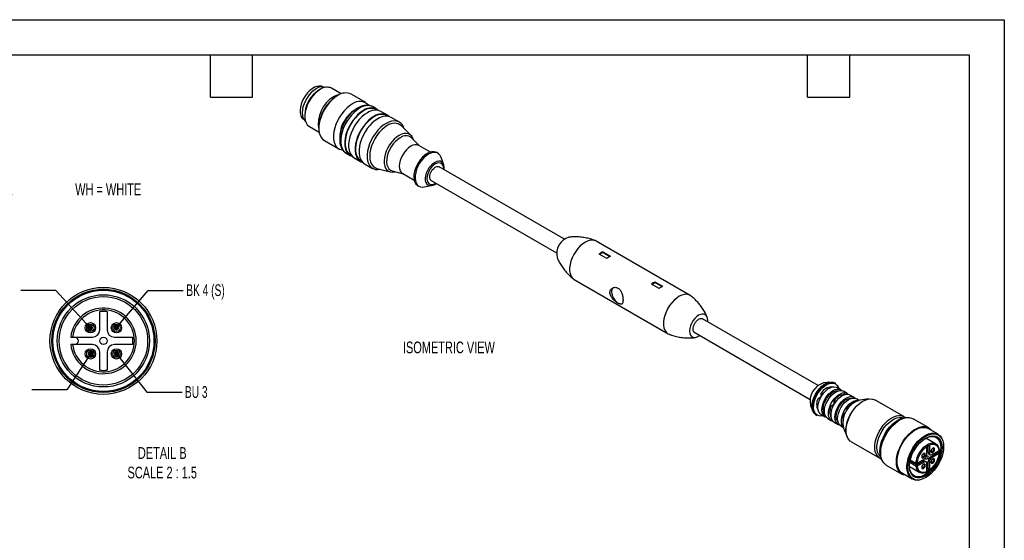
# Model space of a CAD drawing. Header units: millimetres. Extents: x 0 to 419, y 0 to 324.
# Tile 3 of 3: x 152 to 419, y 183 to 324. Entities that reach past the tile are written whole.
import ezdxf

# ---------------------------------------------------------------- set-up
doc = ezdxf.new("R2010")
doc.units = ezdxf.units.MM
doc.header["$LTSCALE"] = 1.5
doc.layers.add('DIMENSIONS', color=140, linetype='Continuous', lineweight=25)
doc.layers.add('TEXT', color=140, linetype='Continuous', lineweight=25)
doc.styles.add('SLDTEXTSTYLE0', font='TXT', dxfattribs={"width": 0.7})
doc.styles.add('SLDTEXTSTYLE1', font='TXT', dxfattribs={"width": 0.65})
doc.dimstyles.new('SLDDIMSTYLE5', dxfattribs={"dimtxt": 0.18, "dimasz": 1.524, "dimexe": 0, "dimexo": 0.0625, "dimgap": 0, "dimtad": 0, "dimtih": 1, "dimtoh": 1, "dimdec": 0, "dimrnd": 1e-09, "dimzin": 0, "dimdsep": 46, "dimtxsty": 'Standard', "dimblk1": 'DOT', "dimblk2": 'DOT', "dimsah": 1, "dimcen": 0.09, "dimadec": 0, "dimazin": 0, "dimtfac": 1.524, "dimtdec": 0, "dimtofl": 0, "dimtmove": 0, "dimatfit": 3, "dimldrblk": 'DOT', "dimfxl": 0, "dimfrac": 2, "dimtolj": 1, "dimtzin": 0, "dimarcsym": 0})

# ---------------------------------------------------------------- blocks, each defined once
blk = doc.blocks.new('_Dot')
at = {"color": 0, "linetype": 'ByBlock', "lineweight": -2}
blk.add_line((-0.5, 0), (-1, 0), dxfattribs=at)
at = {"color": 0, "linetype": 'ByBlock', "const_width": 0.5}
blk.add_lwpolyline([(-0.25, 0, 1), (0.25, 0, 1)], format="xyb", close=True, dxfattribs=at)

msp = doc.modelspace()

# ---------------------------------------------------------------- linework, layer by layer
at = {"color": 7, "linetype": 'Continuous'}
for p, q in [((0, 323.85), (419.1, 323.85)), ((419.1, 323.85), (419.1, 0))]:
    msp.add_line(p, q, dxfattribs=at)
for p, q in [((233.65, 304.99), (233.19, 304.73)), ((234.25, 305.65), (234.13, 305.7)), ((239.32, 303.75), (236.65, 305.29)), ((238.35, 303.3), (238, 303.1)), ((245.93, 301.38), (241.98, 303.66)), ((248.98, 299.62), (247.92, 300.23)), ((249.23, 299.3), (248.9, 299.49)), ((229.04, 296.87), (229.14, 296.8)), ((229.41, 298.18), (229.41, 297.65)), ((251.81, 297.99), (250.04, 299.01)), ((252.06, 297.67), (251.73, 297.86)), ((255.06, 296.11), (252.87, 297.37)), ((230.65, 294.9), (233.32, 293.36)), ((233.23, 294.83), (233.23, 294.42)), ((258.26, 292.45), (255.65, 295.09)), ((234.73, 291.1), (238.68, 288.82)), ((260.53, 289.66), (258.31, 291.86)), ((263.47, 287.96), (260.36, 289.76)), ((240.67, 287.67), (241.73, 287.06)), ((241.8, 287.19), (242.13, 287)), ((242.79, 286.45), (244.56, 285.43)), ((265.53, 287.64), (265.18, 287.84)), ((267.09, 284.56), (266.41, 286.51)), ((244.63, 285.56), (244.96, 285.37)), ((245.62, 284.82), (247.81, 283.55)), ((248.99, 283.55), (252.58, 282.61)), ((299.85, 264.36), (265.87, 283.98)), ((253.12, 282.86), (256.13, 282.04)), ((255.96, 282.14), (259.07, 280.34)), ((260.03, 278.92), (260.38, 278.72)), ((261.8, 278.52), (263.82, 278.91)), ((263.72, 280.25), (297.7, 260.64)), ((333.91, 249.14), (308.46, 263.84)), ((311.35, 259.13), (309.27, 260.33)), ((309.35, 260.29), (310.23, 260.8)), ((310.23, 260.97), (312.32, 259.77)), ((310.23, 260.8), (310.23, 260.97)), ((310.23, 260.8), (312.17, 259.68)), ((302.46, 253.45), (327.91, 238.75)), ((325.5, 250.96), (323.42, 252.17)), ((323.49, 252.12), (324.38, 252.64)), ((324.38, 252.8), (326.46, 251.6)), ((324.38, 252.64), (324.38, 252.8)), ((324.38, 252.64), (326.31, 251.52)), ((173.81, 239.8), (173.81, 244.74)), ((175.81, 244.74), (175.81, 239.8)), ((368.61, 224.67), (337.29, 242.75)), ((338.67, 241.95), (338.69, 242.32)), ((165.96, 237.8), (166.47, 237.8)), ((166.47, 237.8), (171.81, 237.8)), ((177.81, 237.8), (182.74, 237.8)), ((335.14, 239.03), (366.46, 220.94)), ((336.21, 238.03), (336.52, 238.23)), ((166.47, 235.8), (165.96, 235.8)), ((171.81, 235.8), (166.47, 235.8)), ((182.74, 235.8), (177.81, 235.8)), ((173.81, 228.87), (173.81, 233.8)), ((175.81, 233.8), (175.81, 228.87)), ((371.75, 225.63), (370.11, 225.4)), ((372.32, 224.27), (372.28, 224.29)), ((373.29, 225.26), (373.03, 225.41)), ((374.03, 224.34), (374.21, 223.86)), ((368.62, 221.22), (369.44, 221.7)), ((369.45, 221.71), (369.45, 222.66)), ((369.45, 222.66), (369.9, 222.4)), ((374.76, 223.55), (373.69, 224.16)), ((376.52, 222.52), (375.46, 223.14)), ((375.85, 222.23), (375.81, 222.25)), ((378.29, 221.5), (377.23, 222.12)), ((366.57, 219.28), (367.2, 217.74)), ((369.07, 220.96), (368.62, 221.22)), ((372.16, 219.18), (372.98, 219.66)), ((372.61, 218.92), (372.16, 219.18)), ((372.98, 219.67), (372.98, 220.62)), ((372.98, 220.62), (373.44, 220.36)), ((379.75, 220.66), (379, 221.1)), ((382.38, 221.07), (379.89, 220.73)), ((391.82, 216.29), (384.03, 220.79)), ((368.03, 216.75), (368.29, 216.6)), ((368.62, 217.96), (368.66, 217.93)), ((369.45, 216.8), (370.51, 216.18)), ((375.69, 217.14), (376.07, 217.36)), ((375.91, 217.02), (375.69, 217.14)), ((376.52, 218.14), (376.52, 218.58)), ((376.52, 218.58), (376.74, 218.45)), ((371.21, 215.78), (372.27, 215.16)), ((372.16, 215.92), (372.19, 215.89)), ((372.98, 214.76), (374.04, 214.14)), ((374.75, 213.73), (375.5, 213.3)), ((398.6, 213.24), (394.36, 215.69)), ((375.51, 213.15), (376.46, 210.82)), ((401.13, 211.5), (398.48, 213.03)), ((377.53, 209.53), (385.32, 205.03)), ((400.49, 208.92), (397.84, 210.45)), ((398.79, 208.41), (398.79, 206.39)), ((402.33, 209.94), (402.25, 210.14)), ((398.09, 205.99), (398.09, 208)), ((398.44, 206.6), (398.44, 208.23)), ((398.79, 206.39), (398.44, 206.6)), ((398.65, 206.14), (399, 205.94)), ((399.15, 205.37), (400.89, 206.38)), ((399.5, 205.99), (401.25, 206.99)), ((401.25, 206.18), (399.5, 205.17)), ((401.25, 206.18), (400.89, 206.38)), ((401.41, 206.68), (401.41, 206.88)), ((387.11, 203.14), (391.35, 200.69)), ((395.14, 202.85), (393.47, 203.82)), ((395.33, 203.17), (393.54, 204.2)), ((393.62, 204.55), (395.14, 203.67)), ((395.33, 203.17), (397.03, 204.15)), ((395.49, 203.67), (397.38, 204.76)), ((397.38, 203.94), (395.49, 202.85)), ((397.38, 203.94), (397.03, 204.15)), ((397.88, 203.99), (397.53, 204.2)), ((398.09, 201.52), (398.09, 203.54)), ((398.44, 202.13), (398.44, 204.15)), ((398.79, 203.94), (398.44, 204.15)), ((398.79, 203.94), (398.79, 201.93)), ((399.5, 205.17), (399.15, 205.37)), ((391.48, 200.9), (394.13, 199.37)), ((393.39, 202.74), (396.04, 201.21)), ((398.26, 201.43), (398.44, 201.54)), ((398.79, 201.93), (398.44, 202.13)), ((395.86, 199.08), (396.07, 199.1))]:
    msp.add_line(p, q)
at = {"flags": 128}
for points in [[(234.13, 305.7), (233.87, 305.8), (233.31, 305.86), (232.7, 305.77), (232.07, 305.54), (231.42, 305.16), (230.78, 304.66), (230.18, 304.05), (229.62, 303.35), (229.13, 302.57), (228.73, 301.76), (228.42, 300.92), (228.22, 300.09), (228.13, 299.3), (228.16, 298.57), (228.31, 297.93), (228.56, 297.38), (228.92, 296.97), (229.04, 296.87)], [(232.49, 305.14), (231.83, 304.69), (231.19, 304.13), (230.59, 303.46), (230.05, 302.71), (229.59, 301.9), (229.21, 301.06), (228.93, 300.21), (228.76, 299.38), (228.7, 298.59), (228.76, 297.86), (228.93, 297.22), (229.21, 296.69), (229.59, 296.29), (229.61, 296.27)], [(233.65, 304.99), (232.95, 304.52), (232.27, 303.93), (231.63, 303.24), (231.05, 302.46), (230.53, 301.61), (230.1, 300.72), (229.77, 299.82), (229.54, 298.92), (229.42, 298.06), (229.42, 297.25), (229.54, 296.52), (229.77, 295.88), (230.1, 295.37), (230.53, 294.98), (230.65, 294.9)], [(238.35, 303.3), (237.59, 302.79), (236.84, 302.17), (236.13, 301.43), (235.47, 300.61), (234.87, 299.71), (234.35, 298.76), (233.91, 297.78), (233.58, 296.79), (233.36, 295.81), (233.24, 294.87), (233.24, 293.99), (233.36, 293.18), (233.58, 292.46), (233.91, 291.86), (234.35, 291.38), (234.73, 291.1)], [(242.31, 301.02), (241.54, 300.51), (240.8, 299.88), (240.08, 299.15), (239.42, 298.32), (238.82, 297.42), (238.3, 296.48), (237.87, 295.49), (237.54, 294.51), (237.31, 293.53), (237.2, 292.59), (237.2, 291.7), (237.31, 290.9), (237.54, 290.18), (237.87, 289.57), (238.3, 289.09), (238.82, 288.75), (239.42, 288.54), (239.69, 288.5)], [(244.29, 299.87), (243.53, 299.36), (242.78, 298.74), (242.07, 298), (241.41, 297.18), (240.81, 296.28), (240.29, 295.33), (239.85, 294.35), (239.52, 293.36), (239.3, 292.38), (239.18, 291.44), (239.18, 290.56), (239.3, 289.75), (239.52, 289.03), (239.85, 288.43), (240.29, 287.95), (240.67, 287.67)], [(245.35, 299.26), (244.59, 298.75), (243.84, 298.12), (243.13, 297.39), (242.47, 296.56), (241.87, 295.67), (241.35, 294.72), (240.91, 293.74), (240.58, 292.75), (240.36, 291.77), (240.24, 290.83), (240.24, 289.95), (240.36, 289.14), (240.58, 288.42), (240.91, 287.82), (241.35, 287.33), (241.87, 286.99), (242.3, 286.82)], [(245.35, 299.14), (244.59, 298.63), (243.84, 297.99), (243.13, 297.25), (242.47, 296.41), (241.87, 295.51), (241.36, 294.55), (240.94, 293.56), (240.63, 292.57), (240.43, 291.6), (240.34, 290.67), (240.37, 289.8), (240.51, 289.01), (240.77, 288.32), (241.14, 287.76), (241.61, 287.32), (241.8, 287.19)], [(246.42, 298.65), (245.65, 298.14), (244.9, 297.51), (244.19, 296.78), (243.53, 295.95), (242.93, 295.05), (242.41, 294.1), (241.98, 293.12), (241.64, 292.14), (241.42, 291.16), (241.3, 290.22), (241.3, 289.33), (241.42, 288.52), (241.64, 287.81), (241.98, 287.2), (242.41, 286.72), (242.79, 286.45)], [(248.18, 297.63), (247.42, 297.12), (246.67, 296.49), (245.96, 295.76), (245.3, 294.93), (244.7, 294.03), (244.18, 293.08), (243.74, 292.1), (243.41, 291.11), (243.19, 290.14), (243.07, 289.2), (243.07, 288.31), (243.19, 287.5), (243.41, 286.79), (243.74, 286.18), (244.18, 285.7), (244.7, 285.35), (245.13, 285.19)], [(248.18, 297.5), (247.42, 296.99), (246.67, 296.36), (245.96, 295.62), (245.29, 294.78), (244.7, 293.87), (244.19, 292.92), (243.77, 291.93), (243.46, 290.94), (243.25, 289.97), (243.17, 289.03), (243.2, 288.16), (243.34, 287.38), (243.6, 286.69), (243.97, 286.12), (244.44, 285.69), (244.63, 285.56)], [(249.24, 297.01), (248.48, 296.51), (247.73, 295.88), (247.02, 295.14), (246.36, 294.32), (245.76, 293.42), (245.24, 292.47), (244.8, 291.49), (244.47, 290.5), (244.25, 289.53), (244.13, 288.59), (244.13, 287.7), (244.25, 286.89), (244.47, 286.18), (244.8, 285.57), (245.24, 285.09), (245.62, 284.82)], [(256.33, 294.4), (256.21, 294.75), (255.88, 295.35), (255.44, 295.83), (254.92, 296.18), (254.32, 296.39), (253.66, 296.45), (252.95, 296.36), (252.2, 296.12), (251.44, 295.75)], [(251.44, 295.75), (250.67, 295.24), (249.92, 294.61), (249.21, 293.88), (248.55, 293.05), (247.95, 292.16), (247.43, 291.21), (247, 290.23), (246.66, 289.24), (246.44, 288.26), (246.32, 287.32), (246.32, 286.44), (246.44, 285.63), (246.66, 284.91), (247, 284.31), (247.43, 283.82), (247.95, 283.48), (248.55, 283.27), (249.21, 283.21), (249.92, 283.3), (249.93, 283.3)], [(251.79, 295.14), (251.04, 294.64), (250.31, 294.02), (249.62, 293.28), (248.98, 292.46), (248.41, 291.57), (247.93, 290.64), (247.54, 289.67), (247.25, 288.71), (247.08, 287.77), (247.02, 286.87), (247.08, 286.04), (247.25, 285.3), (247.54, 284.67), (247.93, 284.16), (248.41, 283.78), (248.98, 283.55), (248.99, 283.55)], [(254.97, 292.49), (254.28, 292.02), (253.61, 291.44), (252.99, 290.75), (252.41, 289.97), (251.92, 289.13), (251.51, 288.25), (251.19, 287.36), (250.99, 286.48), (250.9, 285.64), (250.93, 284.86), (251.08, 284.17), (251.34, 283.58), (251.7, 283.11), (252.15, 282.77), (252.69, 282.58), (253.29, 282.54), (253.91, 282.64)], [(255.32, 291.87), (254.66, 291.42), (254.02, 290.85), (253.42, 290.17), (252.88, 289.4), (252.42, 288.58), (252.05, 287.73), (251.79, 286.87), (251.64, 286.04), (251.61, 285.25), (251.7, 284.54), (251.91, 283.93), (252.22, 283.43), (252.64, 283.07), (253.12, 282.86)], [(258.9, 291.28), (258.74, 291.72), (258.43, 292.25), (258.02, 292.66), (257.52, 292.92), (256.95, 293.04), (256.32, 293), (255.66, 292.82), (254.97, 292.49)], [(258.16, 289.54), (257.55, 289.12), (256.97, 288.58), (256.43, 287.94), (255.96, 287.22), (255.57, 286.45), (255.29, 285.66), (255.11, 284.89), (255.05, 284.15), (255.11, 283.48), (255.29, 282.91), (255.57, 282.46), (255.96, 282.14), (255.96, 282.14)], [(262.61, 287.59), (261.95, 287.14), (261.33, 286.58), (260.74, 285.91), (260.21, 285.16), (259.76, 284.36), (259.4, 283.52), (259.14, 282.68), (259, 281.86), (258.97, 281.09), (259.05, 280.4), (259.26, 279.8), (259.57, 279.31), (259.97, 278.96), (260.03, 278.92)], [(262.96, 287.38), (262.31, 286.94), (261.68, 286.38), (261.09, 285.71), (260.56, 284.96), (260.11, 284.16), (259.75, 283.32), (259.5, 282.48), (259.35, 281.66), (259.32, 280.89), (259.41, 280.19), (259.61, 279.59), (259.92, 279.11), (260.33, 278.75), (260.82, 278.54), (261.38, 278.48), (261.8, 278.52)], [(266.41, 286.51), (266.17, 287.02), (265.81, 287.44), (265.35, 287.73), (264.83, 287.87), (264.24, 287.85), (263.61, 287.69), (262.96, 287.38)], [(264.64, 285.18), (264.09, 284.79), (263.56, 284.28), (263.08, 283.67), (262.68, 283), (262.36, 282.28), (262.16, 281.57), (262.07, 280.88), (262.1, 280.25), (262.25, 279.72), (262.51, 279.3), (262.87, 279.02), (263.31, 278.88), (263.82, 278.91), (264.23, 279.02)], [(264.8, 284.76), (264.29, 284.4), (263.8, 283.92), (263.37, 283.36), (263.01, 282.73), (262.74, 282.07), (262.57, 281.42), (262.51, 280.8), (262.57, 280.24), (262.74, 279.78), (263.01, 279.44), (263.37, 279.23), (263.8, 279.16), (264.29, 279.25), (264.8, 279.47), (264.93, 279.56)], [(263.72, 280.25), (263.65, 280.3), (263.41, 280.59), (263.29, 281), (263.29, 281.5), (263.41, 282.05), (263.65, 282.6), (263.98, 283.12), (264.37, 283.55), (264.8, 283.87), (265.23, 284.05), (265.62, 284.07), (265.87, 283.98)], [(267.19, 283.22), (267.22, 283.85), (267.13, 284.44), (266.92, 284.92), (266.61, 285.27), (266.21, 285.48), (265.73, 285.53), (265.2, 285.43), (264.64, 285.18)], [(267.08, 283.28), (267.08, 283.44), (267.03, 283.99), (266.86, 284.45), (266.59, 284.8), (266.22, 285), (265.79, 285.07), (265.31, 284.99), (264.8, 284.76)], [(264.64, 279.22), (264.92, 279.4), (265.04, 279.49)], [(308.46, 263.84), (308.13, 263.99), (307.54, 264.11), (306.9, 264.08), (306.22, 263.9), (305.51, 263.58), (304.81, 263.11), (304.12, 262.53), (303.47, 261.83), (302.88, 261.05), (302.35, 260.2), (301.92, 259.3), (301.58, 258.39), (301.35, 257.48), (301.23, 256.61), (301.23, 255.8), (301.35, 255.06), (301.58, 254.42), (301.92, 253.9), (302.35, 253.51), (302.46, 253.45)], [(313.12, 251.26), (313.12, 251.26), (312.83, 251), (312.66, 250.61), (312.6, 250.11), (312.66, 249.55), (312.83, 248.96), (313.12, 248.37), (313.48, 247.83), (313.91, 247.38), (314.37, 247.05)], [(334.09, 249.03), (333.58, 249.3), (333, 249.42), (332.36, 249.39), (331.67, 249.21), (330.97, 248.88), (330.27, 248.42), (329.58, 247.83), (328.93, 247.13), (328.33, 246.35), (327.81, 245.5), (327.37, 244.61), (327.03, 243.69), (326.8, 242.79), (326.68, 241.92), (326.68, 241.1), (326.8, 240.36), (327.03, 239.72), (327.37, 239.2), (327.81, 238.82), (328.19, 238.62)], [(338.69, 242.32), (338.63, 242.92), (338.44, 243.41), (338.15, 243.79), (337.76, 244.01), (337.29, 244.08), (336.77, 243.99), (336.21, 243.75), (335.66, 243.36), (335.14, 242.84), (334.67, 242.23), (334.28, 241.55), (333.99, 240.84), (333.8, 240.13), (333.74, 239.46), (333.8, 238.86), (333.99, 238.36), (334.28, 237.99), (334.67, 237.76), (335.14, 237.69), (335.66, 237.78), (336.21, 238.03)], [(335.14, 239.03), (335.07, 239.07), (334.83, 239.36), (334.71, 239.77), (334.71, 240.27), (334.83, 240.82), (335.07, 241.37), (335.39, 241.89), (335.79, 242.32), (336.21, 242.64), (336.64, 242.82), (337.04, 242.84), (337.29, 242.75)], [(367.2, 217.74), (367.03, 218.35), (366.97, 219.06), (367.03, 219.85), (367.21, 220.67), (367.5, 221.51), (367.89, 222.34), (368.37, 223.12), (368.92, 223.84), (369.53, 224.46), (370.17, 224.97), (370.82, 225.34), (371.46, 225.57), (371.75, 225.63)], [(368.03, 216.75), (367.92, 216.82), (367.52, 217.19), (367.23, 217.7), (367.05, 218.32), (366.99, 219.04), (367.05, 219.82), (367.23, 220.65), (367.52, 221.49), (367.92, 222.32), (368.4, 223.11), (368.95, 223.82), (369.56, 224.45), (370.2, 224.96), (370.85, 225.33), (371.5, 225.56), (372.1, 225.64), (372.66, 225.57), (373.03, 225.41)], [(368.29, 216.6), (368.18, 216.67), (367.79, 217.04), (367.5, 217.55), (367.32, 218.17), (367.26, 218.88), (367.32, 219.67), (367.5, 220.5), (367.79, 221.34), (368.18, 222.17), (368.66, 222.95), (369.22, 223.67), (369.82, 224.29), (370.47, 224.8), (371.12, 225.18), (371.76, 225.41), (372.37, 225.49), (372.92, 225.41), (373.29, 225.26)], [(369.96, 216.5), (369.48, 216.42), (368.92, 216.45), (368.42, 216.64), (368.01, 216.96), (367.7, 217.43), (367.49, 218.01), (367.4, 218.68), (367.43, 219.44), (367.57, 220.24), (367.83, 221.06), (368.19, 221.88), (368.64, 222.67), (369.16, 223.39), (369.75, 224.03), (370.37, 224.56), (371.01, 224.97), (371.64, 225.23), (372.25, 225.35), (372.81, 225.32), (373.3, 225.14), (373.71, 224.81), (374.03, 224.34), (374.03, 224.34)], [(369.45, 216.8), (369.25, 216.94), (368.92, 217.31), (368.69, 217.81), (368.58, 218.41), (368.58, 219.09), (368.7, 219.83), (368.92, 220.59), (369.25, 221.34), (369.67, 222.06), (370.16, 222.72), (370.7, 223.3), (371.28, 223.76), (371.87, 224.1), (372.45, 224.3), (372.99, 224.36), (373.48, 224.26), (373.69, 224.16)], [(370.89, 216.03), (370.51, 216.18), (370.13, 216.49), (369.85, 216.93), (369.68, 217.49), (369.63, 218.13), (369.68, 218.84), (369.85, 219.59), (370.13, 220.35), (370.51, 221.09), (370.96, 221.79), (371.48, 222.41), (372.04, 222.93), (372.63, 223.33), (373.22, 223.61), (373.78, 223.73), (374.3, 223.71), (374.76, 223.55), (375.08, 223.29)], [(370.44, 216.88), (370.21, 217.22), (370.04, 217.73), (369.98, 218.33), (370.04, 219), (370.21, 219.71), (370.49, 220.43), (370.86, 221.12), (371.31, 221.75), (371.81, 222.3), (372.35, 222.75), (372.91, 223.07), (373.45, 223.25), (373.96, 223.28), (374.12, 223.26)], [(371.21, 215.78), (371.21, 215.78), (370.84, 216.09), (370.56, 216.53), (370.39, 217.08), (370.33, 217.72), (370.39, 218.43), (370.56, 219.18), (370.84, 219.94), (371.21, 220.68), (371.67, 221.38), (372.19, 222), (372.75, 222.52), (373.34, 222.93), (373.92, 223.2), (374.49, 223.33), (375.01, 223.31), (375.46, 223.14)], [(372.66, 215.01), (372.49, 215.06), (372.07, 215.3), (371.75, 215.68), (371.52, 216.18), (371.41, 216.78), (371.41, 217.46), (371.52, 218.19), (371.75, 218.95), (372.08, 219.71), (372.49, 220.43), (372.98, 221.09), (373.53, 221.66), (374.11, 222.13), (374.7, 222.47), (375.27, 222.67), (375.82, 222.72), (376.31, 222.63), (376.72, 222.39), (376.85, 222.27)], [(372.98, 214.76), (372.78, 214.89), (372.45, 215.27), (372.23, 215.77), (372.11, 216.37), (372.12, 217.05), (372.23, 217.79), (372.46, 218.55), (372.78, 219.3), (373.2, 220.02), (373.69, 220.68), (374.24, 221.26), (374.81, 221.72), (375.4, 222.06), (375.98, 222.26), (376.52, 222.31), (377.01, 222.22), (377.23, 222.12)], [(374.42, 213.99), (374.04, 214.14), (373.67, 214.45), (373.39, 214.89), (373.22, 215.45), (373.16, 216.09), (373.22, 216.8), (373.39, 217.55), (373.67, 218.31), (374.04, 219.05), (374.5, 219.75), (375.02, 220.37), (375.58, 220.89), (376.17, 221.29), (376.75, 221.57), (377.32, 221.69), (377.84, 221.67), (378.29, 221.5), (378.62, 221.25)], [(373.97, 214.84), (373.74, 215.18), (373.57, 215.69), (373.51, 216.29), (373.57, 216.96), (373.74, 217.67), (374.02, 218.39), (374.39, 219.07), (374.84, 219.71), (375.35, 220.26), (375.89, 220.71), (376.44, 221.03), (376.99, 221.21), (377.49, 221.24), (377.65, 221.22)], [(374.75, 213.73), (374.75, 213.73), (374.37, 214.04), (374.1, 214.48), (373.93, 215.04), (373.87, 215.68), (373.93, 216.39), (374.1, 217.14), (374.37, 217.9), (374.75, 218.64), (375.2, 219.34), (375.72, 219.96), (376.29, 220.48), (376.87, 220.89), (377.46, 221.16), (378.02, 221.29), (378.54, 221.26), (379, 221.1)], [(375.47, 213.4), (375.28, 213.64), (375.06, 214.14), (374.94, 214.74), (374.94, 215.42), (375.06, 216.15), (375.29, 216.91), (375.61, 217.67), (376.03, 218.39), (376.52, 219.05), (377.06, 219.62), (377.64, 220.09), (378.23, 220.43), (378.81, 220.63), (379.35, 220.68), (379.65, 220.64)], [(376.46, 210.82), (376.29, 211.34), (376.17, 212.11), (376.17, 212.97), (376.29, 213.88), (376.53, 214.82), (376.87, 215.77), (377.31, 216.71), (377.85, 217.61), (378.45, 218.44), (379.12, 219.19), (379.83, 219.84), (380.56, 220.37), (381.3, 220.76), (382.02, 221), (382.38, 221.07)], [(377.53, 209.53), (377.34, 209.65), (376.9, 210.08), (376.55, 210.64), (376.32, 211.31), (376.2, 212.09), (376.2, 212.94), (376.32, 213.85), (376.55, 214.8), (376.9, 215.75), (377.34, 216.69), (377.87, 217.59), (378.48, 218.43), (379.15, 219.18), (379.86, 219.83), (380.6, 220.36), (381.34, 220.75), (382.06, 221), (382.75, 221.09), (383.39, 221.03), (383.97, 220.83), (384.03, 220.79)], [(385.35, 205.02), (385.13, 205.16), (384.69, 205.58), (384.35, 206.14), (384.11, 206.81), (383.99, 207.59), (383.99, 208.44), (384.11, 209.36), (384.35, 210.3), (384.69, 211.26), (385.13, 212.19), (385.67, 213.09), (386.28, 213.93), (386.94, 214.68), (387.65, 215.33), (388.39, 215.86), (389.13, 216.25), (389.85, 216.5), (390.54, 216.59), (391.18, 216.54), (391.76, 216.33), (391.85, 216.28)], [(385.63, 205.3), (385.49, 205.42), (385.1, 205.88), (384.82, 206.47), (384.64, 207.17), (384.58, 207.96), (384.64, 208.82), (384.82, 209.72), (385.1, 210.65), (385.49, 211.56), (385.98, 212.45), (386.54, 213.29), (387.17, 214.04), (387.85, 214.7), (388.56, 215.25), (389.27, 215.66), (389.98, 215.93), (390.66, 216.05), (391.29, 216.02), (391.85, 215.84), (391.85, 215.84)], [(385.7, 205.12), (385.62, 205.36), (385.44, 206.1), (385.38, 206.94), (385.44, 207.84), (385.62, 208.8), (385.9, 209.77), (386.3, 210.74), (386.79, 211.69), (387.37, 212.59), (388.01, 213.42), (388.71, 214.16), (389.45, 214.79), (390.2, 215.29), (390.95, 215.66), (391.27, 215.77)], [(386.03, 204.34), (385.75, 204.85), (385.52, 205.56), (385.41, 206.35), (385.41, 207.23), (385.52, 208.16), (385.75, 209.13), (386.09, 210.11), (386.52, 211.07), (387.05, 212.01), (387.65, 212.89), (388.32, 213.69), (389.03, 214.4), (389.77, 214.99), (390.53, 215.46), (391.28, 215.8), (392.01, 215.99), (392.71, 216.03), (392.77, 216.02)], [(387.11, 203.14), (386.97, 203.22), (386.5, 203.63), (386.11, 204.18), (385.83, 204.84), (385.66, 205.61), (385.61, 206.46), (385.66, 207.37), (385.83, 208.33), (386.11, 209.32), (386.5, 210.3), (386.97, 211.27), (387.54, 212.2), (388.17, 213.06), (388.86, 213.84), (389.59, 214.53), (390.35, 215.1), (391.12, 215.54), (391.87, 215.84), (392.61, 216.01), (393.3, 216.02), (393.93, 215.89), (394.36, 215.69)], [(392.42, 200.36), (392.41, 200.36), (391.78, 200.49), (391.22, 200.77), (390.74, 201.19), (390.36, 201.73), (390.08, 202.39), (389.91, 203.16), (389.85, 204.01), (389.91, 204.92), (390.08, 205.88), (390.36, 206.87), (390.74, 207.85), (391.22, 208.82), (391.78, 209.75), (392.41, 210.61), (393.1, 211.39), (393.83, 212.08), (394.59, 212.65), (395.36, 213.09), (396.12, 213.4), (396.85, 213.56), (397.54, 213.57), (398.17, 213.44), (398.73, 213.16), (399.21, 212.75), (399.42, 212.48)], [(391.48, 200.9), (391.16, 201.12), (390.72, 201.59), (390.38, 202.18), (390.16, 202.88), (390.04, 203.68), (390.04, 204.55), (390.16, 205.49), (390.38, 206.45), (390.72, 207.43), (391.16, 208.4), (391.68, 209.33), (392.28, 210.21), (392.95, 211.01), (393.66, 211.72), (394.41, 212.32), (395.16, 212.79), (395.92, 213.12), (396.65, 213.31), (397.34, 213.35), (397.98, 213.24), (398.48, 213.03)], [(395.86, 199.08), (395.6, 199.05), (394.94, 199.08), (394.33, 199.27), (393.81, 199.59), (393.37, 200.06), (393.04, 200.65), (392.81, 201.35), (392.69, 202.15), (392.69, 203.02), (392.81, 203.95), (393.04, 204.92), (393.37, 205.9), (393.81, 206.87), (394.33, 207.8), (394.94, 208.68), (395.6, 209.48), (396.32, 210.19), (397.06, 210.79), (397.82, 211.26), (398.57, 211.59), (399.3, 211.78), (399.99, 211.82), (400.63, 211.71), (401.19, 211.46), (401.68, 211.06), (402.06, 210.53), (402.25, 210.14)], [(402.65, 208.13), (402.59, 207.22), (402.41, 206.26), (402.12, 205.28), (401.73, 204.31), (401.23, 203.35), (400.65, 202.45), (400, 201.62), (399.3, 200.87), (398.56, 200.24), (397.8, 199.73), (397.05, 199.37), (396.31, 199.14), (395.6, 199.07), (394.95, 199.16), (394.38, 199.4), (393.88, 199.78), (393.48, 200.3), (393.19, 200.94), (393.02, 201.69), (392.96, 202.53), (393.02, 203.44), (393.19, 204.4), (393.48, 205.38), (393.88, 206.36), (394.38, 207.31), (394.95, 208.22), (395.6, 209.05), (396.31, 209.79), (397.05, 210.42), (397.8, 210.93), (398.56, 211.3), (399.3, 211.52), (400, 211.59), (400.65, 211.51), (401.23, 211.27), (401.73, 210.89), (402.12, 210.37), (402.41, 209.72), (402.59, 208.97), (402.65, 208.13)], [(402.22, 207.88), (402.17, 207.03), (402, 206.14), (401.72, 205.22), (401.34, 204.31), (400.87, 203.42), (400.31, 202.58), (399.7, 201.82), (399.03, 201.14), (398.34, 200.57), (397.63, 200.13), (396.92, 199.82), (396.24, 199.66), (395.59, 199.64), (395.01, 199.77), (394.5, 200.04), (394.07, 200.45), (393.74, 200.99), (393.51, 201.63), (393.4, 202.38), (393.4, 203.2), (393.51, 204.08), (393.74, 204.99), (394.07, 205.9), (394.5, 206.81), (395.01, 207.67), (395.59, 208.48), (396.24, 209.2), (396.92, 209.82), (397.63, 210.33), (398.34, 210.71), (399.03, 210.94), (399.7, 211.04), (400.31, 210.98), (400.87, 210.78), (401.34, 210.44), (401.72, 209.96), (402, 209.37), (402.17, 208.67), (402.22, 207.88)], [(395.14, 203.67), (395.26, 204.44), (395.51, 205.23), (395.85, 206.01), (396.29, 206.76), (396.81, 207.45), (397.38, 208.04), (397.98, 208.52), (398.59, 208.87), (399.2, 209.08), (399.76, 209.13), (400.27, 209.02), (400.7, 208.77), (401.04, 208.38), (401.28, 207.86), (401.4, 207.23), (401.41, 206.88)], [(395.49, 203.67), (395.62, 204.42), (395.87, 205.19), (396.21, 205.95), (396.65, 206.67), (397.16, 207.33), (397.73, 207.88), (398.32, 208.32), (398.91, 208.62), (399.49, 208.78), (400.03, 208.78), (400.5, 208.63), (400.88, 208.32), (401.17, 207.89), (401.35, 207.33), (401.41, 206.68), (401.35, 205.96), (401.17, 205.2), (400.88, 204.43), (400.5, 203.68), (400.03, 202.98), (399.49, 202.36), (398.91, 201.85), (398.32, 201.47), (397.73, 201.22), (397.16, 201.13), (396.65, 201.19), (396.21, 201.41), (395.87, 201.77), (395.62, 202.26), (395.49, 202.85)], [(397.71, 210.38), (397.98, 210.52), (398.67, 210.79), (399.33, 210.91), (399.95, 210.88), (400.5, 210.7), (400.98, 210.38), (401.36, 209.92), (401.64, 209.34), (401.81, 208.66), (401.87, 207.88)], [(401.87, 207.88), (401.81, 207.04), (401.64, 206.16), (401.36, 205.26), (400.98, 204.36), (400.5, 203.49), (399.95, 202.67), (399.33, 201.93), (398.67, 201.29), (397.98, 200.75), (397.28, 200.35), (396.59, 200.08), (395.92, 199.96), (395.31, 199.99), (394.75, 200.17), (394.28, 200.49), (393.9, 200.95), (393.61, 201.53), (393.44, 202.21), (393.39, 202.88)], [(397.19, 205.12), (397.38, 205.27), (397.54, 205.48), (397.65, 205.73), (397.69, 205.97), (397.65, 206.17), (397.54, 206.29), (397.38, 206.32), (397.19, 206.26), (397, 206.11), (396.84, 205.89), (396.73, 205.64), (396.7, 205.4), (396.73, 205.2), (396.84, 205.08), (397, 205.05), (397.19, 205.12)], [(397.11, 206.21), (397.18, 206.22), (397.3, 206.2), (397.38, 206.11), (397.4, 205.97), (397.38, 205.8), (397.3, 205.62), (397.18, 205.47), (397.05, 205.36)], [(397.98, 205.5), (398.09, 205.58), (398.22, 205.62), (398.34, 205.6), (398.41, 205.51), (398.44, 205.37), (398.41, 205.2), (398.34, 205.02), (398.22, 204.87), (398.09, 204.76), (398.09, 204.76)], [(399.69, 206.56), (399.88, 206.71), (400.04, 206.93), (400.15, 207.18), (400.19, 207.42), (400.15, 207.61), (400.04, 207.74), (399.88, 207.77), (399.69, 207.7), (399.5, 207.55), (399.34, 207.33), (399.23, 207.09), (399.2, 206.84), (399.23, 206.65), (399.34, 206.52), (399.5, 206.49), (399.69, 206.56)], [(399.55, 206.8), (399.41, 206.76), (399.3, 206.78), (399.22, 206.87), (399.2, 206.94)], [(399.61, 207.65), (399.68, 207.67), (399.8, 207.64), (399.88, 207.56), (399.9, 207.42), (399.88, 207.24), (399.8, 207.07), (399.68, 206.91), (399.55, 206.8)], [(397.05, 205.36), (396.91, 205.31), (396.8, 205.34), (396.72, 205.42), (396.7, 205.49)], [(397.19, 202.23), (397.38, 202.38), (397.54, 202.6), (397.65, 202.85), (397.69, 203.09), (397.65, 203.28), (397.54, 203.41), (397.38, 203.44), (397.19, 203.37), (397, 203.22), (396.84, 203), (396.73, 202.75), (396.7, 202.51), (396.73, 202.32), (396.84, 202.19), (397, 202.16), (397.19, 202.23)], [(397.11, 203.32), (397.18, 203.34), (397.3, 203.31), (397.38, 203.23), (397.4, 203.09), (397.38, 202.91), (397.3, 202.74), (397.18, 202.58), (397.05, 202.47)], [(398.09, 204.76), (397.95, 204.71), (397.84, 204.74), (397.76, 204.82), (397.73, 204.97), (397.75, 205.09)], [(399.69, 203.67), (399.88, 203.82), (400.04, 204.04), (400.15, 204.29), (400.19, 204.53), (400.15, 204.73), (400.04, 204.85), (399.88, 204.88), (399.69, 204.81), (399.5, 204.66), (399.34, 204.45), (399.23, 204.2), (399.2, 203.96), (399.23, 203.76), (399.34, 203.64), (399.5, 203.61), (399.69, 203.67)], [(399.55, 203.92), (399.41, 203.87), (399.3, 203.89), (399.22, 203.98), (399.2, 204.05)], [(399.61, 204.76), (399.68, 204.78), (399.8, 204.76), (399.88, 204.67), (399.9, 204.53), (399.88, 204.36), (399.8, 204.18), (399.68, 204.03), (399.55, 203.92)], [(397.05, 202.47), (396.91, 202.43), (396.8, 202.45), (396.72, 202.54), (396.7, 202.61)]]:
    msp.add_lwpolyline(points, dxfattribs=at)
for centre, radius in [((174.81, 236.8), 14.5), ((174.81, 236.8), 14), ((174.81, 236.8), 13.71), ((174.81, 236.8), 12.5), ((174.81, 236.8), 12), ((171.27, 240.34), 1.4), ((171.27, 240.34), 1), ((178.34, 240.34), 1.4), ((178.34, 240.34), 1), ((174.81, 236.8), 1), ((171.27, 233.27), 1.4), ((171.27, 233.27), 1), ((178.34, 233.27), 1.4), ((178.34, 233.27), 1)]:
    msp.add_circle(centre, radius)
for centre, radius, start, end in [((237.59, 297.82), 8.19, 122.4764, 177.5236), ((234.09, 302.86), 2.79, 72.0486, 125.0865), ((235.41, 302.52), 3.04, 65.93, 125.3804), ((241.49, 295.69), 8.41, 120.4626, 191.2089), ((243.52, 294.4), 10.3, 122.3869, 177.6131), ((239.35, 299.44), 4.09, 99.5058, 121.4021), ((240.47, 300.41), 3.59, 65.1337, 126.1767), ((244.32, 298.42), 3.29, 43.4619, 127.7627), ((247.67, 291.99), 8.76, 122.6242, 175.6747), ((246.41, 296.98), 3.59, 65.1337, 126.1767), ((247.4, 296.56), 3.39, 52.3834, 127.2055), ((247.43, 296.32), 3.5, 65.0008, 126.3097), ((248.53, 295.75), 3.59, 65.1337, 126.1767), ((250.23, 294.93), 3.39, 52.3834, 127.2055), ((250.25, 294.69), 3.5, 65.0008, 126.3097), ((251.36, 294.12), 3.59, 65.1337, 126.1767), ((253.69, 292.66), 3.12, 51.1432, 127.5637), ((256.81, 290), 2.39, 50.9312, 128.3191), ((259.45, 287.74), 2.21, 65.6929, 125.6176), ((264.11, 285.5), 2.58, 65.5028, 125.8077), ((302.35, 260.44), 4.63, 106.2853, 193.6865), ((313.22, 255.43), 6.29, 118.356, 128.8686), ((315.3, 254.23), 6.29, 118.356, 128.8686), ((327.37, 247.26), 6.29, 118.356, 128.8686), ((329.45, 246.06), 6.29, 118.356, 128.8686), ((174.81, 236.8), 8.9, 186.4514, 173.5486), ((315.12, 248.14), 1.32, 235.1513, 285.4315), ((174.81, 236.8), 8.4, 186.8371, 173.1629), ((174.81, 236.8), 8, 82.8193, 97.1807), ((167.01, 236.8), 1, 270, 90), ((171.81, 239.8), 2, 270, 0), ((177.81, 239.8), 2, 180, 270), ((174.81, 236.8), 8, 352.8193, 7.1807), ((171.81, 233.8), 2, 360, 90), ((177.81, 233.8), 2, 90, 180), ((174.81, 236.8), 8, 262.8193, 277.1807), ((371.61, 220.45), 5.17, 106.8741, 193.1313), ((372.36, 220.89), 3.41, 91.359, 148.6356), ((375.89, 218.84), 3.41, 91.359, 148.6356), ((371.61, 219.59), 3.41, 151.3662, 208.6338), ((375.15, 217.55), 3.41, 151.3662, 208.6338), ((381.72, 214.62), 6.39, 106.7059, 193.2995), ((380.1, 216.04), 4.39, 113.0896, 144.7198), ((379.68, 215.31), 4.39, 155.2802, 186.9144), ((400.31, 204.97), 3.76, 113.7698, 126.2248), ((396.55, 206.06), 1.54, 302.6055, 357.3945), ((398.93, 206.54), 0.493, 173.7012, 234.9867), ((399.22, 206.32), 0.437, 170.786, 309.2033), ((396.83, 206.81), 4.09, 354.0279, 359.9414), ((397.5, 206.59), 3.76, 353.7735, 6.2265), ((394.93, 203.81), 0.75, 301.8719, 358.1334), ((397.32, 203.74), 0.503, 65.6929, 125.6176), ((397.66, 203.61), 0.437, 350.786, 129.2033), ((399.98, 204.08), 1.54, 122.6055, 177.3945), ((400.33, 203.87), 1.54, 122.6055, 177.3945), ((397.04, 202.9), 1.91, 181.2498, 309.9055), ((396.02, 205.47), 4.13, 300.0858, 305.9414), ((396.57, 204.96), 3.76, 293.7698, 306.2248)]:
    msp.add_arc(centre, radius, start, end)
for points, knots in [([(247.93, 300.2), (247.82, 300.27), (247.52, 300.46), (246.95, 300.61), (246.27, 300.68), (245.55, 300.61), (244.8, 300.41), (244.05, 300.08), (243.29, 299.62), (242.55, 299.05), (241.84, 298.37), (241.19, 297.6), (240.6, 296.77), (240.08, 295.88), (239.64, 294.95), (239.29, 294), (239.04, 293.05), (238.89, 292.11), (238.86, 291.2), (238.94, 290.34), (239.15, 289.54), (239.48, 288.83), (239.92, 288.24), (240.34, 287.85), (240.63, 287.71), (240.7, 287.67)], [0, 0, 0, 0, 0.024521, 0.066252, 0.108098, 0.150926, 0.195185, 0.240777, 0.287202, 0.333911, 0.380542, 0.427028, 0.473397, 0.519716, 0.566066, 0.612506, 0.659124, 0.706007, 0.753212, 0.800719, 0.8482, 0.894981, 0.9403, 0.983845, 1, 1, 1, 1]), ([(264.26, 279.05), (264.38, 279.09), (264.53, 279.15), (264.67, 279.23), (264.69, 279.24)], [0, 0, 0, 0, 0.842344, 1, 1, 1, 1]), ([(308.17, 263.96), (308.07, 264.01), (307.53, 264.24), (306.51, 264.53), (305.13, 264.83), (303.78, 264.99), (302.49, 265.01), (301.57, 264.97), (301.11, 264.89), (301.05, 264.88)], [0, 0, 0, 0, 0.043585, 0.238092, 0.428654, 0.614711, 0.795499, 0.969974, 1, 1, 1, 1]), ([(297.85, 259.36), (297.94, 259.14), (298.19, 258.53), (298.73, 257.55), (299.45, 256.45), (300.34, 255.36), (301.25, 254.41), (301.93, 253.86), (302.21, 253.64)], [0, 0, 0, 0, 0.10689, 0.284056, 0.465693, 0.650465, 0.85683, 1, 1, 1, 1]), ([(312.17, 249.87), (312.17, 249.91), (312.18, 249.98), (312.19, 250.09), (312.21, 250.2), (312.23, 250.31), (312.27, 250.41), (312.31, 250.51), (312.4, 250.69), (312.58, 250.91), (312.87, 251.13), (313.21, 251.28), (313.59, 251.33), (313.97, 251.28), (314.33, 251.13), (314.67, 250.88), (314.95, 250.54), (315.2, 250.14), (315.39, 249.68), (315.53, 249.21), (315.62, 248.8), (315.67, 248.48), (315.69, 248.25), (315.71, 248.03), (315.71, 247.9), (315.71, 247.83)], [0, 0, 0, 0, 0.01788, 0.035657, 0.05339, 0.071133, 0.088944, 0.10688, 0.124994, 0.187392, 0.250143, 0.313206, 0.375304, 0.438079, 0.500019, 0.561915, 0.624734, 0.686819, 0.749896, 0.812634, 0.875045, 0.90661, 0.937757, 0.968786, 1, 1, 1, 1]), ([(315.71, 247.83), (315.71, 247.79), (315.71, 247.71), (315.7, 247.6), (315.69, 247.5), (315.68, 247.41), (315.67, 247.31), (315.65, 247.23), (315.61, 247.09), (315.53, 246.91), (315.39, 246.78), (315.2, 246.72), (314.95, 246.75), (314.67, 246.85), (314.33, 247.02), (313.97, 247.25), (313.59, 247.54), (313.21, 247.86), (312.87, 248.23), (312.58, 248.62), (312.39, 248.97), (312.28, 249.25), (312.22, 249.46), (312.18, 249.66), (312.18, 249.8), (312.17, 249.87)], [0, 0, 0, 0, 0.01788, 0.035657, 0.05339, 0.071133, 0.088944, 0.10688, 0.124994, 0.187392, 0.250143, 0.313206, 0.375304, 0.438079, 0.500019, 0.561915, 0.624734, 0.686819, 0.749896, 0.812634, 0.875045, 0.90661, 0.937757, 0.968786, 1, 1, 1, 1]), ([(336.15, 247.05), (336.02, 247.19), (335.65, 247.64), (334.96, 248.31), (334.39, 248.78), (334.09, 249.03)], [0, 0, 0, 0, 0.195756, 0.587121, 1, 1, 1, 1]), ([(338.51, 243.24), (338.42, 243.46), (338.18, 244.07), (337.64, 245.04), (336.95, 246.1), (336.41, 246.74), (336.15, 247.05)], [0, 0, 0, 0, 0.167805, 0.450775, 0.740887, 1, 1, 1, 1]), ([(328.19, 238.63), (328.29, 238.59), (328.84, 238.35), (329.86, 238.06), (331.23, 237.76), (332.58, 237.6), (333.88, 237.58), (334.8, 237.63), (335.26, 237.7), (335.34, 237.72)], [0, 0, 0, 0, 0.044294, 0.23816, 0.428094, 0.613538, 0.79373, 0.96763, 1, 1, 1, 1]), ([(392.3, 215.91), (392.26, 215.96), (392.13, 216.11), (391.96, 216.2), (391.84, 216.26)], [0, 0, 0, 0, 0.302005, 1, 1, 1, 1]), ([(385.36, 205.03), (385.43, 204.98), (385.6, 204.87), (385.8, 204.83), (385.92, 204.8)], [0, 0, 0, 0, 0.43976, 1, 1, 1, 1])]:
    msp.add_open_spline(points, degree=3, knots=knots)
for points in [[(395.14, 203.67), (395.26, 203.67), (395.38, 203.67), (395.49, 203.67)], [(395.49, 202.85), (395.38, 202.85), (395.26, 202.85), (395.14, 202.85)]]:
    msp.add_open_spline(points, degree=3)
at = {"layer": 'TEXT'}
for p, q in [((9.52, 314.32), (409.57, 314.32)), ((203.83, 302.89), (203.83, 314.32)), ((215.26, 302.89), (215.26, 314.32)), ((365.76, 302.89), (365.76, 314.32)), ((377.19, 302.89), (377.19, 314.32)), ((409.57, 314.32), (409.57, 9.52)), ((203.83, 302.89), (215.26, 302.89)), ((365.76, 302.89), (377.19, 302.89))]:
    msp.add_line(p, q, dxfattribs=at)

# ---------------------------------------------------------------- texts
at = {"layer": 'DIMENSIONS', "char_height": 3.175}
for s, insert, attachment_point, style in [('BU = BLUE', (134.93, 279.46), 1, 'SLDTEXTSTYLE0'), ('WH = WHITE', (167.15, 279.46), 1, 'SLDTEXTSTYLE0'), ('BK 4 (S)', (197.28, 252.13), 1, 'SLDTEXTSTYLE1'), ('ISOMETRIC VIEW', (256.03, 236.62), 1, 'SLDTEXTSTYLE0'), ('BU 3', (196.92, 224.53), 1, 'SLDTEXTSTYLE1'), ('DETAIL B^JSCALE 2 : 1.5', (190.76, 207.99), 2, 'SLDTEXTSTYLE0')]:
    msp.add_mtext(s, dxfattribs=dict(at, insert=insert, attachment_point=attachment_point, style=style))

# ---------------------------------------------------------------- leaders
at = {"layer": 'DIMENSIONS'}
for points in [[(171.22, 240.35), (161.9, 250.44), (152.38, 250.44)], [(178.32, 240.44), (186.96, 250.44), (196.48, 250.44)], [(171.35, 233.3), (164.9, 223.57), (155.38, 223.57)], [(178.38, 233.28), (186.63, 222.92), (196.16, 222.92)]]:
    msp.add_leader(points, dimstyle='SLDDIMSTYLE5', dxfattribs=at)

doc.saveas('drawing.dxf')
